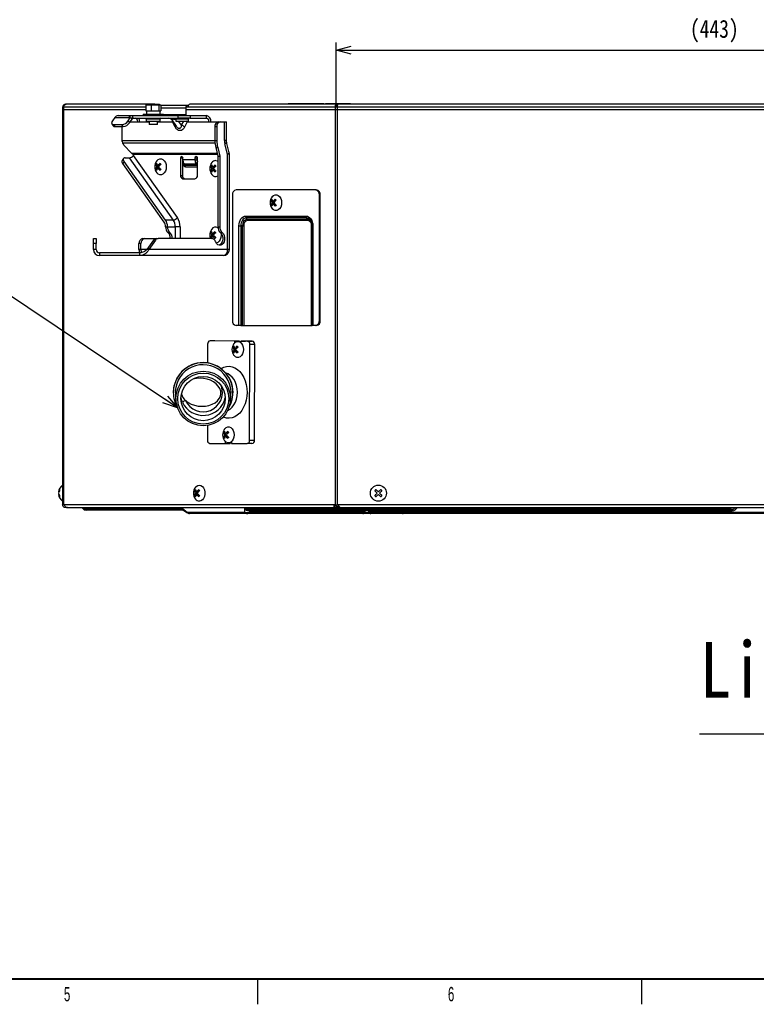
# Model space of a CAD drawing. Header units: millimetres. Extents: x 25 to 1935, y 715 to 2336.
# Tile 76 of 252: x 621 to 765, y 1510 to 1702. Entities that reach past the tile are written whole.
import ezdxf

# ---------------------------------------------------------------- set-up
doc = ezdxf.new("R2010")
doc.units = ezdxf.units.MM
doc.header["$LTSCALE"] = 2
doc.layers.get('0').update_dxf_attribs({"color": 2})
for name, color, linetype in [('DD0-1', 4, 'Continuous'), ('DD0-2', 4, 'Continuous'), ('尺寸线层', 4, 'Continuous'), ('标注层', 7, 'Continuous')]:
    doc.layers.add(name, color=color, linetype=linetype)
doc.layers.add('图框粗', color=7, linetype='Continuous', lineweight=40)
doc.layers.add('轮廓实线层', color=7, linetype='Continuous', lineweight=30)
doc.styles.add('FS2312', font='simsun.ttf', dxfattribs={"width": 0.8})
doc.styles.add('SLDTEXTSTYLE0', font='TXT', dxfattribs={"width": 0.6})
doc.dimstyles.get("Standard").update_dxf_attribs({"dimtxt": 3.5, "dimasz": 3, "dimexe": 1.5, "dimexo": 0.5, "dimgap": 1.5, "dimtad": 1, "dimdec": 1, "dimlfac": 5, "dimdsep": 46, "dimtxsty": 'FS2312', "dimblk1": 'OPEN', "dimblk2": 'OPEN', "dimsah": 1, "dimcen": 0, "dimclrd": 4, "dimclre": 4, "dimclrt": 4, "dimadec": 0, "dimazin": 0, "dimtfac": 1, "dimtdec": 1, "dimtmove": 1, "dimatfit": 3, "dimldrblk": 'OPEN', "dimfxl": 1, "dimtolj": 1, "dimtzin": 0, "dimarcsym": 1})
doc.dimstyles.new('副本 STANDARD', dxfattribs={"dimtxt": 3.5, "dimasz": 3, "dimexe": 1.5, "dimexo": 0.5, "dimgap": 1.5, "dimtad": 1, "dimdec": 1, "dimlfac": 3, "dimdsep": 46, "dimtxsty": 'FS2312', "dimblk1": 'OPEN', "dimblk2": 'OPEN', "dimsah": 1, "dimcen": 0, "dimclrd": 4, "dimclre": 4, "dimclrt": 4, "dimadec": 0, "dimazin": 0, "dimtfac": 1, "dimtdec": 1, "dimtmove": 1, "dimatfit": 3, "dimldrblk": 'OPEN', "dimfxl": 1, "dimtolj": 1, "dimtzin": 0, "dimarcsym": 1})

# ---------------------------------------------------------------- blocks, each defined once
blk = doc.blocks.new('_OPEN')
at = {"color": 0}
for p, q in [((0, 0), (-1, 0)), ((-0.966, 0.259), (0, 0)), ((0, 0), (-0.966, -0.259))]:
    blk.add_line(p, q, dxfattribs=at)
blk = doc.blocks.new('*D131')
at = {"color": 4, "lineweight": -2, "transparency": 16777216}
for p, q in [((682.64, 1685.5), (682.64, 1697.58)), ((830.36, 1685.28), (830.36, 1697.58)), ((685.64, 1696.08), (827.36, 1696.08))]:
    blk.add_line(p, q, dxfattribs=at)
at = {"layer": 'Defpoints', "color": 0, "transparency": 16777216}
for p in [(830.36, 1696.08), (682.64, 1685), (830.36, 1684.78)]:
    blk.add_point(p, dxfattribs=at)
at = {"color": 4, "lineweight": -2, "transparency": 16777216, "xscale": 3, "yscale": 3, "zscale": 3, "rotation": 180}
blk.add_blockref('_OPEN', (682.64, 1696.08), dxfattribs=at)
at = {"color": 4, "lineweight": -2, "transparency": 16777216, "xscale": 3, "yscale": 3, "zscale": 3}
blk.add_blockref('_OPEN', (830.36, 1696.08), dxfattribs=at)
at = {"color": 4, "transparency": 16777216, "insert": (756.5, 1699.8), "char_height": 3.5, "attachment_point": 5, "style": 'FS2312'}
blk.add_mtext('\\A1;(443)', dxfattribs=at)

msp = doc.modelspace()

# ---------------------------------------------------------------- linework, layer by layer
at = {"color": 2, "linetype": 'Continuous', "lineweight": 30}
for p, q in [((673.245, 1685.662), (673.245, 1685.528)), ((673.245, 1685.662), (673.911, 1685.662)), ((673.911, 1685.662), (673.911, 1685.528)), ((673.911, 1685.662), (674.245, 1685.662)), ((674.245, 1685.662), (678.578, 1685.662)), ((674.245, 1685.662), (674.245, 1685.528)), ((678.578, 1685.662), (678.911, 1685.662)), ((678.578, 1685.662), (678.578, 1685.528)), ((678.911, 1685.528), (678.911, 1685.662)), ((678.911, 1685.662), (680.245, 1685.662)), ((680.245, 1685.662), (680.245, 1685.528)), ((680.523, 1685.662), (680.523, 1685.528)), ((680.523, 1685.662), (680.621, 1685.662)), ((680.621, 1685.662), (684.863, 1685.662)), ((680.621, 1685.662), (680.621, 1685.528)), ((684.863, 1685.662), (685.432, 1685.662)), ((684.863, 1685.662), (684.863, 1685.528)), ((685.432, 1685.528), (685.432, 1685.662)), ((629.211, 1684.995), (629.211, 1607.328)), ((629.368, 1684.995), (629.211, 1684.995)), ((629.211, 1684.462), (629.211, 1607.328)), ((629.368, 1684.462), (629.211, 1684.462)), ((629.368, 1684.995), (629.368, 1607.328)), ((645.428, 1684.995), (629.368, 1684.995)), ((629.368, 1684.462), (629.368, 1607.328)), ((645.428, 1684.462), (629.368, 1684.462)), ((629.745, 1685.528), (629.745, 1685.499)), ((629.872, 1685.528), (629.745, 1685.528)), ((647.198, 1685.528), (629.872, 1685.528)), ((645.428, 1685.428), (645.428, 1684.262)), ((645.428, 1685.428), (646.517, 1685.428)), ((645.428, 1684.262), (645.972, 1684.262)), ((645.582, 1684.262), (645.582, 1683.595)), ((645.972, 1684.262), (646.517, 1684.262)), ((646.517, 1685.428), (646.517, 1684.262)), ((646.517, 1685.428), (648.004, 1685.428)), ((646.517, 1684.262), (647.26, 1684.262)), ((647.198, 1685.528), (647.629, 1685.528)), ((647.198, 1685.428), (647.198, 1685.528)), ((647.26, 1684.262), (648.004, 1684.262)), ((647.629, 1685.528), (648.143, 1685.528)), ((647.629, 1685.428), (647.629, 1685.528)), ((648.004, 1685.428), (648.004, 1684.262)), ((648.004, 1685.428), (648.402, 1685.428)), ((648.004, 1684.262), (648.203, 1684.262)), ((648.143, 1685.428), (648.143, 1685.528)), ((648.203, 1684.262), (648.402, 1684.262)), ((648.249, 1683.595), (648.249, 1684.262)), ((648.402, 1685.428), (648.402, 1684.262)), ((653.633, 1685.328), (648.402, 1685.328)), ((648.402, 1684.828), (653.279, 1684.828)), ((653.279, 1684.828), (653.279, 1683.495)), ((653.333, 1684.828), (653.279, 1684.828)), ((653.673, 1684.995), (653.333, 1684.995)), ((653.673, 1684.462), (653.333, 1684.462)), ((653.633, 1685.328), (653.704, 1685.328)), ((682.451, 1684.995), (653.673, 1684.995)), ((682.451, 1684.462), (653.673, 1684.462)), ((653.704, 1685.328), (653.752, 1685.328)), ((682.701, 1685.528), (654.034, 1685.528)), ((682.451, 1684.995), (682.451, 1607.328)), ((682.828, 1684.995), (682.451, 1684.995)), ((682.451, 1684.462), (682.451, 1607.328)), ((682.828, 1684.462), (682.451, 1684.462)), ((682.701, 1685.528), (682.701, 1685.328)), ((683.009, 1685.528), (682.701, 1685.528)), ((682.907, 1685.328), (682.701, 1685.328)), ((682.828, 1684.995), (682.828, 1607.328)), ((830.345, 1684.995), (682.828, 1684.995)), ((682.828, 1684.462), (682.828, 1607.328)), ((825.829, 1684.462), (682.828, 1684.462)), ((830.345, 1685.528), (683.009, 1685.528)), ((639.43, 1682.977), (638.934, 1682.277)), ((639.43, 1682.977), (642.34, 1682.977)), ((640.03, 1683.328), (642.184, 1683.328)), ((641.999, 1682.277), (642.365, 1682.795)), ((641.999, 1682.277), (642.265, 1681.899)), ((642.184, 1683.328), (642.184, 1682.995)), ((642.184, 1683.328), (642.475, 1683.328)), ((642.475, 1682.995), (642.184, 1682.995)), ((642.265, 1681.899), (642.761, 1682.6)), ((642.34, 1682.995), (642.34, 1682.795)), ((642.828, 1682.795), (642.34, 1682.795)), ((642.427, 1682.128), (643.865, 1682.128)), ((642.475, 1683.328), (642.828, 1683.328)), ((642.761, 1682.6), (642.622, 1682.795)), ((642.828, 1683.328), (642.828, 1682.795)), ((642.828, 1683.328), (651.785, 1683.328)), ((642.828, 1682.795), (651.785, 1682.795)), ((643.865, 1682.128), (646.082, 1682.128)), ((644.915, 1683.595), (644.915, 1683.328)), ((644.915, 1683.595), (648.915, 1683.595)), ((645.515, 1682.662), (645.515, 1682.262)), ((648.249, 1682.662), (645.515, 1682.662)), ((645.515, 1682.262), (648.249, 1682.262)), ((646.082, 1682.262), (646.082, 1681.595)), ((647.749, 1681.595), (647.749, 1682.262)), ((647.749, 1682.128), (650.693, 1682.128)), ((648.249, 1682.262), (648.249, 1682.662)), ((648.915, 1683.328), (648.915, 1683.595)), ((653.279, 1683.495), (648.915, 1683.495)), ((650.514, 1682.511), (651.404, 1681.253)), ((651.196, 1681.1), (650.693, 1682.128)), ((651.305, 1682.662), (651.305, 1682.262)), ((653.772, 1682.662), (651.305, 1682.662)), ((651.305, 1682.262), (653.772, 1682.262)), ((651.785, 1682.795), (651.785, 1683.328)), ((651.785, 1683.328), (654.142, 1683.328)), ((654.142, 1682.795), (651.785, 1682.795)), ((652.458, 1681.43), (651.869, 1682.262)), ((652.458, 1681.43), (652.865, 1682.262)), ((653.536, 1682.128), (653.033, 1681.1)), ((653.279, 1683.495), (653.333, 1683.495)), ((653.536, 1682.128), (657.771, 1682.128)), ((653.772, 1682.262), (653.772, 1682.662)), ((654.142, 1683.328), (654.142, 1682.795)), ((654.142, 1683.328), (657.3, 1683.328)), ((654.142, 1682.795), (657.3, 1682.795)), ((657.3, 1682.795), (657.3, 1683.328)), ((657.771, 1682.128), (659.657, 1682.128)), ((659.657, 1682.128), (660.034, 1682.128)), ((660.034, 1682.128), (660.836, 1682.128)), ((660.836, 1678.444), (660.836, 1682.128)), ((660.836, 1682.128), (661.187, 1682.128)), ((661.187, 1678.444), (661.187, 1682.128)), ((638.825, 1681.699), (639.092, 1681.322)), ((639.142, 1681.569), (640.791, 1681.569)), ((639.142, 1681.569), (639.408, 1681.192)), ((639.408, 1681.192), (641.058, 1681.192)), ((641.058, 1681.192), (640.791, 1681.569)), ((640.801, 1681.192), (640.801, 1678.444)), ((647.131, 1681.595), (646.082, 1681.595)), ((647.749, 1681.595), (647.131, 1681.595)), ((659.327, 1681.128), (658.95, 1681.128)), ((658.95, 1681.128), (658.95, 1678.444)), ((659.327, 1681.128), (659.327, 1678.444)), ((640.801, 1678.444), (658.95, 1678.444)), ((640.809, 1678.276), (640.87, 1678.04)), ((640.87, 1678.04), (658.964, 1678.04)), ((658.95, 1678.444), (659.327, 1678.444)), ((661.187, 1678.444), (660.836, 1678.444)), ((661.74, 1676.081), (661.227, 1678.11)), ((641.176, 1677.569), (642.671, 1676.011)), ((642.671, 1676.011), (659.389, 1676.011)), ((659.115, 1677.099), (659.492, 1677.099)), ((659.115, 1677.099), (659.539, 1675.418)), ((659.492, 1677.099), (659.916, 1675.418)), ((661.425, 1675.787), (660.912, 1677.816)), ((641.101, 1674.95), (640.834, 1674.573)), ((641.21, 1674.373), (640.944, 1673.996)), ((649.3, 1662.932), (641.21, 1674.373)), ((641.418, 1675.08), (642.219, 1675.08)), ((642.219, 1675.08), (650.809, 1662.932)), ((642.857, 1675.787), (643.024, 1675.552)), ((642.857, 1675.787), (659.446, 1675.787)), ((651.613, 1663.404), (643.024, 1675.552)), ((652.232, 1674.995), (652.232, 1671.662)), ((652.61, 1674.995), (652.232, 1674.995)), ((652.61, 1674.995), (652.61, 1671.662)), ((652.704, 1674.692), (652.704, 1674.995)), ((655.061, 1674.692), (652.704, 1674.692)), ((652.727, 1674.411), (652.727, 1673.995)), ((655.061, 1674.995), (655.061, 1674.692)), ((655.438, 1674.995), (655.061, 1674.995)), ((655.061, 1674.692), (655.438, 1674.692)), ((655.309, 1673.844), (655.532, 1674.159)), ((655.438, 1674.995), (655.438, 1674.692)), ((655.532, 1671.662), (655.532, 1674.995)), ((659.539, 1675.418), (659.916, 1675.418)), ((659.539, 1675.418), (659.539, 1661.638)), ((659.916, 1675.418), (659.916, 1661.638)), ((661.425, 1657.195), (661.425, 1675.787)), ((661.776, 1675.787), (661.425, 1675.787)), ((661.776, 1657.195), (661.776, 1675.787)), ((649.034, 1662.555), (640.944, 1673.996)), ((647.397, 1673.8), (647.608, 1673.8)), ((647.397, 1672.857), (647.608, 1672.857)), ((647.598, 1673.328), (647.931, 1673.328)), ((647.628, 1673.829), (647.608, 1673.8)), ((647.608, 1673.8), (647.717, 1673.646)), ((647.717, 1673.011), (647.608, 1672.857)), ((647.608, 1672.857), (647.628, 1672.828)), ((647.764, 1673.564), (648.108, 1673.564)), ((647.764, 1673.093), (648.108, 1673.093)), ((647.774, 1673.564), (647.936, 1673.335)), ((647.936, 1673.322), (647.774, 1673.093)), ((648.333, 1673.883), (648.108, 1673.564)), ((648.108, 1673.093), (648.333, 1672.774)), ((652.862, 1673.995), (652.727, 1673.995)), ((655.309, 1673.844), (652.952, 1673.844)), ((652.952, 1673.844), (653.141, 1673.577)), ((655.498, 1673.577), (653.141, 1673.577)), ((653.199, 1673.328), (655.32, 1673.328)), ((655.498, 1673.577), (655.309, 1673.844)), ((655.498, 1673.577), (655.532, 1673.626)), ((658.155, 1673.466), (658.365, 1673.466)), ((658.155, 1672.524), (658.365, 1672.524)), ((658.356, 1672.995), (658.689, 1672.995)), ((658.386, 1673.496), (658.365, 1673.466)), ((658.365, 1673.466), (658.474, 1673.312)), ((658.474, 1672.678), (658.365, 1672.524)), ((658.365, 1672.524), (658.386, 1672.495)), ((658.522, 1673.231), (658.865, 1673.231)), ((658.522, 1672.759), (658.865, 1672.759)), ((658.532, 1673.231), (658.694, 1673.002)), ((658.694, 1672.989), (658.532, 1672.759)), ((659.091, 1673.549), (658.865, 1673.231)), ((658.865, 1672.759), (659.091, 1672.441)), ((652.232, 1671.662), (652.61, 1671.662)), ((652.704, 1670.995), (655.061, 1670.995)), ((678.643, 1668.828), (663.086, 1668.828)), ((678.643, 1668.828), (678.808, 1668.828)), ((662.379, 1667.828), (662.379, 1643.328)), ((669.918, 1666.8), (670.129, 1666.8)), ((670.129, 1666.8), (670.15, 1666.829)), ((670.238, 1666.646), (670.129, 1666.8)), ((670.286, 1666.564), (670.629, 1666.564)), ((670.458, 1666.335), (670.296, 1666.564)), ((670.629, 1666.564), (670.854, 1666.883)), ((679.35, 1643.328), (679.35, 1667.828)), ((679.515, 1667.828), (679.35, 1667.828)), ((679.515, 1643.328), (679.515, 1667.828)), ((669.918, 1665.857), (670.129, 1665.857)), ((670.119, 1666.328), (670.452, 1666.328)), ((670.129, 1665.857), (670.238, 1666.011)), ((670.15, 1665.828), (670.129, 1665.857)), ((670.286, 1666.093), (670.629, 1666.093)), ((670.296, 1666.093), (670.458, 1666.322)), ((670.854, 1665.774), (670.629, 1666.093)), ((650.809, 1662.932), (649.3, 1662.932)), ((664.972, 1663.702), (676.757, 1663.702)), ((676.861, 1663.349), (665.076, 1663.349)), ((665.257, 1663.093), (665.076, 1663.349)), ((665.257, 1663.093), (677.042, 1663.093)), ((677.111, 1662.857), (665.326, 1662.857)), ((677.042, 1663.093), (676.861, 1663.349)), ((649.31, 1661.612), (649.31, 1661.638)), ((649.31, 1661.638), (649.687, 1661.638)), ((649.687, 1661.638), (649.687, 1661.612)), ((649.687, 1661.612), (651.195, 1661.612)), ((652.138, 1661.612), (651.195, 1661.612)), ((651.195, 1661.612), (651.195, 1659.328)), ((652.138, 1661.612), (652.138, 1659.328)), ((659.539, 1661.638), (659.916, 1661.638)), ((663.647, 1642.328), (663.647, 1661.828)), ((663.647, 1661.828), (664.001, 1661.828)), ((664.363, 1661.828), (664.001, 1661.828)), ((664.001, 1661.828), (664.001, 1642.328)), ((664.363, 1661.828), (664.598, 1661.828)), ((664.363, 1642.328), (664.363, 1661.828)), ((664.598, 1661.828), (664.598, 1642.328)), ((677.936, 1661.828), (677.838, 1661.828)), ((677.838, 1642.328), (677.838, 1661.828)), ((677.936, 1642.328), (677.936, 1661.828)), ((678.082, 1661.828), (677.936, 1661.828)), ((678.082, 1661.828), (678.082, 1642.328)), ((635.212, 1659.328), (635.745, 1659.328)), ((635.212, 1658.328), (635.212, 1659.328)), ((635.745, 1659.328), (635.745, 1658.328)), ((644.831, 1659.328), (645.208, 1659.328)), ((645.208, 1659.328), (647.463, 1659.328)), ((646.963, 1659.036), (645.662, 1657.195)), ((647.34, 1659.036), (646.039, 1657.195)), ((647.34, 1659.036), (646.963, 1659.036)), ((647.463, 1659.328), (647.84, 1659.328)), ((658.283, 1659.328), (647.84, 1659.328)), ((650.158, 1660.483), (649.781, 1660.483)), ((658.121, 1660.466), (658.332, 1660.466)), ((658.121, 1659.524), (658.332, 1659.524)), ((658.322, 1659.995), (658.656, 1659.995)), ((658.353, 1660.496), (658.332, 1660.466)), ((658.332, 1660.466), (658.441, 1660.312)), ((658.441, 1659.678), (658.332, 1659.524)), ((658.332, 1659.524), (658.353, 1659.495)), ((658.489, 1660.231), (658.832, 1660.231)), ((658.489, 1659.759), (658.832, 1659.759)), ((658.499, 1660.231), (658.661, 1660.002)), ((658.661, 1659.989), (658.499, 1659.759)), ((659.057, 1660.549), (658.832, 1660.231)), ((658.832, 1659.759), (659.057, 1659.441)), ((660.388, 1660.483), (660.011, 1660.483)), ((660.147, 1660.347), (660.176, 1659.995)), ((635.212, 1657.195), (635.212, 1658.328)), ((635.745, 1658.328), (635.212, 1658.328)), ((635.745, 1657.195), (635.212, 1657.195)), ((635.745, 1657.195), (635.745, 1658.328)), ((644.501, 1658.328), (644.124, 1658.328)), ((644.124, 1657.195), (644.124, 1658.328)), ((644.501, 1657.195), (644.124, 1657.195)), ((644.501, 1657.195), (644.501, 1658.328)), ((645.662, 1657.195), (644.501, 1657.195)), ((646.039, 1657.195), (645.662, 1657.195)), ((661.425, 1657.195), (646.039, 1657.195)), ((661.776, 1657.195), (661.425, 1657.195)), ((644.243, 1656.528), (636.412, 1656.528)), ((636.412, 1656.528), (636.412, 1655.995)), ((644.243, 1655.995), (636.412, 1655.995)), ((644.243, 1656.528), (644.243, 1655.995)), ((660.576, 1655.995), (644.243, 1655.995)), ((679.35, 1643.328), (679.515, 1643.328)), ((663.647, 1642.328), (663.086, 1642.328)), ((664.001, 1642.328), (663.647, 1642.328)), ((664.001, 1642.328), (664.124, 1642.328)), ((664.124, 1642.328), (677.936, 1642.328)), ((678.082, 1642.328), (677.936, 1642.328)), ((678.643, 1642.328), (678.082, 1642.328)), ((678.808, 1642.328), (678.643, 1642.328)), ((657.532, 1638.687), (657.52, 1635.034)), ((662.837, 1639.321), (658.005, 1639.351)), ((658.948, 1639.351), (658.005, 1639.351)), ((663.78, 1639.321), (658.948, 1639.351)), ((662.475, 1638.122), (662.685, 1638.122)), ((662.676, 1637.651), (663.009, 1637.651)), ((662.685, 1638.122), (662.706, 1638.151)), ((662.795, 1637.968), (662.685, 1638.122)), ((662.836, 1638.981), (662.837, 1639.321)), ((663.78, 1639.321), (662.837, 1639.321)), ((662.842, 1637.886), (663.185, 1637.886)), ((663.014, 1637.657), (662.852, 1637.886)), ((662.852, 1637.415), (663.014, 1637.644)), ((663.185, 1637.886), (663.411, 1638.205)), ((663.78, 1639.321), (663.779, 1639.133)), ((664.016, 1639.314), (664.015, 1638.974)), ((665.312, 1639.305), (664.016, 1639.314)), ((664.016, 1639.314), (664.958, 1639.314)), ((666.255, 1639.305), (664.958, 1639.314)), ((665.312, 1639.305), (666.255, 1639.305)), ((665.723, 1619.969), (665.781, 1638.636)), ((666.724, 1638.636), (665.781, 1638.636)), ((666.666, 1619.969), (666.724, 1638.636)), ((662.475, 1637.179), (662.685, 1637.179)), ((662.685, 1637.179), (662.795, 1637.333)), ((662.706, 1637.15), (662.685, 1637.179)), ((662.842, 1637.415), (663.185, 1637.415)), ((663.411, 1637.096), (663.185, 1637.415)), ((650.821, 1629.307), (650.821, 1629.277)), ((651.229, 1628.737), (651.339, 1627.608)), ((661.959, 1627.575), (662.075, 1628.704)), ((662.487, 1629.241), (662.487, 1629.271)), ((657.483, 1622.87), (657.474, 1620.021)), ((660.655, 1621.466), (660.866, 1621.466)), ((660.655, 1620.524), (660.866, 1620.524)), ((660.856, 1620.995), (661.189, 1620.995)), ((660.866, 1621.466), (660.886, 1621.496)), ((660.975, 1621.312), (660.866, 1621.466)), ((660.866, 1620.524), (660.975, 1620.678)), ((660.886, 1620.495), (660.866, 1620.524)), ((661.023, 1621.231), (661.366, 1621.231)), ((661.023, 1620.759), (661.366, 1620.759)), ((661.195, 1621.002), (661.033, 1621.231)), ((661.033, 1620.759), (661.195, 1620.989)), ((661.366, 1621.231), (661.591, 1621.549)), ((661.591, 1620.441), (661.366, 1620.759)), ((657.943, 1619.351), (661.007, 1619.332)), ((661.007, 1619.332), (661.008, 1619.672)), ((661.007, 1619.332), (661.95, 1619.332)), ((661.95, 1619.508), (661.95, 1619.332)), ((662.187, 1619.665), (662.186, 1619.325)), ((662.186, 1619.325), (665.25, 1619.306)), ((666.193, 1619.306), (665.25, 1619.306)), ((665.723, 1619.969), (666.666, 1619.969)), ((628.393, 1609.864), (628.453, 1609.864)), ((628.393, 1609.393), (628.453, 1609.393)), ((654.963, 1610.1), (655.174, 1610.1)), ((654.963, 1609.157), (655.174, 1609.157)), ((655.164, 1609.628), (655.497, 1609.628)), ((655.174, 1610.1), (655.194, 1610.129)), ((655.283, 1609.946), (655.174, 1610.1)), ((655.174, 1609.157), (655.283, 1609.311)), ((655.194, 1609.128), (655.174, 1609.157)), ((655.331, 1609.864), (655.674, 1609.864)), ((655.331, 1609.393), (655.674, 1609.393)), ((655.502, 1609.635), (655.34, 1609.864)), ((655.34, 1609.393), (655.502, 1609.622)), ((655.674, 1609.864), (655.899, 1610.183)), ((655.899, 1609.074), (655.674, 1609.393)), ((629.211, 1607.328), (629.368, 1607.328)), ((629.537, 1607.328), (629.368, 1607.328)), ((682.282, 1607.328), (629.537, 1607.328)), ((629.745, 1606.795), (629.745, 1606.995)), ((629.745, 1606.795), (629.745, 1606.995)), ((630.176, 1606.795), (629.745, 1606.795)), ((630.176, 1606.795), (682.397, 1606.795)), ((633.138, 1606.602), (632.945, 1606.795)), ((633.138, 1606.795), (633.331, 1606.602)), ((682.451, 1607.328), (682.282, 1607.328)), ((682.397, 1606.795), (682.397, 1606.995)), ((682.397, 1606.795), (682.397, 1606.995)), ((682.984, 1606.795), (682.397, 1606.795)), ((682.451, 1607.328), (682.828, 1607.328)), ((682.96, 1606.995), (682.573, 1606.995)), ((683.067, 1607.328), (682.828, 1607.328)), ((682.96, 1606.995), (683.29, 1606.995)), ((682.984, 1606.795), (682.984, 1606.995)), ((683.428, 1606.8), (682.984, 1606.8)), ((826.14, 1607.328), (683.067, 1607.328)), ((683.439, 1606.795), (829.108, 1606.795)), ((684.06, 1606.602), (683.98, 1606.795)), ((684.447, 1606.795), (684.527, 1606.602)), ((759.691, 1606.602), (759.885, 1606.795)), ((760.545, 1606.795), (760.351, 1606.602)), ((761.016, 1606.795), (760.823, 1606.602)), ((633.331, 1606.602), (652.605, 1606.602)), ((652.658, 1606.328), (633.798, 1606.328)), ((652.605, 1606.602), (653.548, 1605.935)), ((652.871, 1606.261), (653.476, 1605.833)), ((653.548, 1605.935), (664.786, 1605.935)), ((665.253, 1605.662), (654.015, 1605.662)), ((664.786, 1606.602), (684.06, 1606.602)), ((664.786, 1605.935), (664.786, 1606.602)), ((687.835, 1605.662), (665.253, 1605.662)), ((684.527, 1606.328), (665.667, 1606.328)), ((665.72, 1606.133), (665.72, 1605.935)), ((688.301, 1606.133), (665.72, 1606.133)), ((665.72, 1605.935), (688.301, 1605.935)), ((684.527, 1606.602), (759.691, 1606.602)), ((684.527, 1606.602), (684.527, 1606.328)), ((759.691, 1606.328), (684.527, 1606.328)), ((689.435, 1605.662), (687.835, 1605.662)), ((688.301, 1605.935), (688.301, 1606.133)), ((695.137, 1606.133), (688.968, 1606.133)), ((688.968, 1606.133), (688.968, 1605.935)), ((688.968, 1605.935), (695.277, 1605.935)), ((695.743, 1605.662), (689.435, 1605.662)), ((721.067, 1606.133), (695.137, 1606.133)), ((695.277, 1605.935), (695.137, 1606.133)), ((695.277, 1605.935), (721.067, 1605.935)), ((721.067, 1605.662), (695.743, 1605.662)), ((721.067, 1606.328), (721.067, 1606.133)), ((721.067, 1605.935), (721.067, 1606.133)), ((759.691, 1606.133), (721.067, 1606.133)), ((721.067, 1605.935), (844.079, 1605.935)), ((721.067, 1605.662), (721.067, 1605.935)), ((843.975, 1605.662), (721.067, 1605.662)), ((759.691, 1606.602), (759.691, 1606.328)), ((759.691, 1606.328), (759.691, 1606.133))]:
    msp.add_line(p, q, dxfattribs=at)
at = {"color": 2, "linetype": 'Continuous', "lineweight": 30, "flags": 128}
for points in [[(638.934, 1682.277), (638.85, 1682.139), (638.797, 1682.006), (638.776, 1681.884), (638.788, 1681.777), (638.833, 1681.689), (638.909, 1681.623), (639.013, 1681.583), (639.142, 1681.569)], [(650.693, 1682.128), (650.684, 1682.258), (650.682, 1682.274)], [(650.693, 1682.128), (650.74, 1682.178), (650.745, 1682.184)], [(653.526, 1682.262), (653.527, 1682.258), (653.536, 1682.128)], [(661.228, 1678.108), (661.229, 1678.101), (661.213, 1678.04), (661.154, 1677.97), (661.052, 1677.895), (660.912, 1677.816)], [(661.74, 1676.081), (661.741, 1676.073), (661.726, 1676.011), (661.666, 1675.942), (661.564, 1675.866), (661.425, 1675.787)], [(641.418, 1675.08), (641.289, 1675.067), (641.185, 1675.026), (641.109, 1674.961), (641.064, 1674.873), (641.052, 1674.766), (641.073, 1674.644), (641.126, 1674.511), (641.21, 1674.373)], [(647.597, 1674.486), (647.618, 1674.512), (647.883, 1674.753), (648.186, 1674.879), (648.501, 1674.879), (648.803, 1674.753), (649.069, 1674.512), (649.275, 1674.175), (649.406, 1673.77), (649.451, 1673.328)], [(659.101, 1674.562), (659.413, 1674.498), (659.539, 1674.434)], [(649.451, 1673.328), (649.406, 1672.887), (649.275, 1672.481), (649.069, 1672.144), (648.803, 1671.903), (648.501, 1671.778), (648.186, 1671.778), (647.883, 1671.903), (647.618, 1672.144), (647.597, 1672.171)], [(655.498, 1673.577), (655.522, 1673.54), (655.532, 1673.523)], [(670.118, 1667.486), (670.139, 1667.512), (670.404, 1667.753), (670.707, 1667.879), (671.022, 1667.879), (671.325, 1667.753), (671.59, 1667.512), (671.797, 1667.175), (671.928, 1666.77), (671.972, 1666.328)], [(671.972, 1666.328), (671.928, 1665.887), (671.797, 1665.481), (671.59, 1665.144), (671.325, 1664.903), (671.022, 1664.778), (670.707, 1664.778), (670.404, 1664.903), (670.139, 1665.144), (670.118, 1665.171)], [(663.647, 1661.828), (663.673, 1662.194), (663.748, 1662.545), (663.87, 1662.869), (664.035, 1663.153), (664.236, 1663.386), (664.465, 1663.56), (664.714, 1663.666), (664.972, 1663.702)], [(665.076, 1663.349), (664.866, 1663.319), (664.664, 1663.233), (664.478, 1663.092), (664.316, 1662.903), (664.182, 1662.673), (664.083, 1662.41), (664.021, 1662.125), (664.001, 1661.828)], [(676.757, 1663.702), (677.016, 1663.666), (677.264, 1663.56), (677.493, 1663.386), (677.694, 1663.153), (677.859, 1662.869), (677.981, 1662.545), (678.057, 1662.194), (678.082, 1661.828)], [(677.873, 1662.293), (677.919, 1662.075), (677.936, 1661.828)], [(677.936, 1661.828), (677.915, 1662.125), (677.889, 1662.27)], [(660.388, 1660.483), (660.611, 1660.229), (660.771, 1659.892), (660.851, 1659.502), (660.845, 1659.097), (660.753, 1658.713), (660.583, 1658.386), (660.352, 1658.146), (660.08, 1658.015), (659.793, 1658.006), (659.518, 1658.12), (659.279, 1658.345), (659.1, 1658.662)], [(660.176, 1659.995), (660.131, 1659.554), (660, 1659.148), (659.793, 1658.811), (659.528, 1658.57), (659.225, 1658.444), (659.212, 1658.442)], [(660.011, 1660.483), (660.234, 1660.229), (660.394, 1659.892), (660.474, 1659.502), (660.468, 1659.097), (660.375, 1658.713), (660.206, 1658.386), (659.974, 1658.146), (659.728, 1658.022)], [(662.674, 1638.808), (662.696, 1638.835), (662.961, 1639.076), (663.264, 1639.201), (663.579, 1639.201), (663.881, 1639.076), (664.147, 1638.835), (664.353, 1638.498), (664.484, 1638.092), (664.529, 1637.651)], [(664.529, 1637.651), (664.484, 1637.209), (664.353, 1636.804), (664.147, 1636.467), (663.881, 1636.225), (663.579, 1636.1), (663.264, 1636.1), (662.961, 1636.225), (662.696, 1636.467), (662.674, 1636.493)], [(660.134, 1633.952), (660.172, 1633.976), (660.69, 1634.236), (661.231, 1634.381), (661.781, 1634.407), (662.327, 1634.314), (662.857, 1634.105), (663.359, 1633.783), (663.819, 1633.357), (664.228, 1632.837), (664.577, 1632.235), (664.856, 1631.564), (665.059, 1630.841), (665.182, 1630.082), (665.222, 1629.306)], [(663.336, 1629.312), (663.296, 1629.982), (663.171, 1630.631), (662.967, 1631.237), (662.689, 1631.783), (662.347, 1632.25), (661.951, 1632.623), (661.515, 1632.89), (661.119, 1633.028)], [(665.222, 1629.306), (665.177, 1628.53), (665.05, 1627.773), (664.842, 1627.053), (664.558, 1626.386), (664.206, 1625.787), (663.794, 1625.272), (663.331, 1624.852), (662.828, 1624.537), (662.296, 1624.334), (661.749, 1624.248), (661.2, 1624.281), (660.66, 1624.433), (660.542, 1624.482)], [(661.414, 1625.723), (661.493, 1625.757), (661.931, 1626.018), (662.329, 1626.386), (662.674, 1626.849), (662.955, 1627.391), (663.163, 1627.995), (663.292, 1628.642), (663.336, 1629.312)], [(660.855, 1622.152), (660.876, 1622.179), (661.141, 1622.42), (661.444, 1622.546), (661.759, 1622.546), (662.062, 1622.42), (662.327, 1622.179), (662.533, 1621.842), (662.664, 1621.436), (662.709, 1620.995), (662.664, 1620.554), (662.533, 1620.148), (662.327, 1619.811), (662.062, 1619.57), (661.759, 1619.444), (661.444, 1619.444), (661.141, 1619.57), (660.876, 1619.811), (660.855, 1619.838)], [(655.163, 1610.786), (655.31, 1610.946), (655.597, 1611.132), (655.909, 1611.195), (656.221, 1611.132), (656.508, 1610.946), (656.747, 1610.654), (656.917, 1610.279), (657.006, 1609.851), (657.006, 1609.405), (656.917, 1608.978), (656.747, 1608.602), (656.508, 1608.31), (656.221, 1608.125), (655.909, 1608.062), (655.909, 1608.062)], [(690.407, 1610.336), (690.377, 1610.306), (690.348, 1610.277), (690.318, 1610.247), (690.289, 1610.218), (690.259, 1610.188), (690.23, 1610.159), (690.2, 1610.129), (690.171, 1610.1)], [(690.171, 1610.1), (690.227, 1610.044), (690.284, 1609.987), (690.342, 1609.929), (690.401, 1609.87), (690.46, 1609.811), (690.52, 1609.75), (690.581, 1609.69), (690.642, 1609.628)], [(690.642, 1609.628), (690.581, 1609.567), (690.52, 1609.506), (690.46, 1609.446), (690.401, 1609.387), (690.342, 1609.328), (690.284, 1609.27), (690.227, 1609.213), (690.171, 1609.157)], [(690.171, 1609.157), (690.2, 1609.128), (690.23, 1609.098), (690.259, 1609.069), (690.289, 1609.039), (690.318, 1609.01), (690.348, 1608.98), (690.377, 1608.951), (690.407, 1608.921)], [(690.878, 1609.864), (690.817, 1609.925), (690.756, 1609.986), (690.696, 1610.046), (690.636, 1610.106), (690.577, 1610.165), (690.519, 1610.223), (690.462, 1610.28), (690.407, 1610.336)], [(690.407, 1608.921), (690.462, 1608.977), (690.519, 1609.034), (690.577, 1609.092), (690.636, 1609.151), (690.696, 1609.21), (690.756, 1609.271), (690.817, 1609.332), (690.878, 1609.393)], [(691.349, 1610.336), (691.294, 1610.28), (691.237, 1610.223), (691.179, 1610.165), (691.12, 1610.106), (691.06, 1610.046), (691, 1609.986), (690.939, 1609.925), (690.878, 1609.864)], [(690.878, 1609.393), (690.939, 1609.332), (691, 1609.271), (691.06, 1609.21), (691.12, 1609.151), (691.179, 1609.092), (691.237, 1609.034), (691.294, 1608.977), (691.349, 1608.921)], [(691.114, 1609.628), (691.175, 1609.69), (691.236, 1609.75), (691.296, 1609.811), (691.356, 1609.87), (691.414, 1609.929), (691.472, 1609.987), (691.529, 1610.044), (691.585, 1610.1)], [(691.585, 1609.157), (691.529, 1609.213), (691.472, 1609.27), (691.414, 1609.328), (691.356, 1609.387), (691.296, 1609.446), (691.236, 1609.506), (691.175, 1609.567), (691.114, 1609.628)], [(691.585, 1610.1), (691.556, 1610.129), (691.526, 1610.159), (691.497, 1610.188), (691.467, 1610.218), (691.438, 1610.247), (691.408, 1610.277), (691.379, 1610.306), (691.349, 1610.336)], [(691.349, 1608.921), (691.379, 1608.951), (691.408, 1608.98), (691.438, 1609.01), (691.467, 1609.039), (691.497, 1609.069), (691.526, 1609.098), (691.556, 1609.128), (691.585, 1609.157)], [(653.548, 1605.935), (653.517, 1605.891), (653.494, 1605.859), (653.48, 1605.84), (653.476, 1605.833)]]:
    msp.add_lwpolyline(points, dxfattribs=at)
at = {"color": 2, "linetype": 'Continuous', "lineweight": 30}
for centre, radius in [((656.666, 1628.117), 5.321), ((656.664, 1628.091), 4.986), ((656.638, 1628.091), 4.321), ((690.878, 1609.628), 1.567)]:
    msp.add_circle(centre, radius, dxfattribs=at)
for centre, radius, start, end in [((653.721, 1684.891), 0.446, 101.42218, 188.04919), ((640.066, 1682.578), 0.751, 92.79858, 147.92405), ((640.617, 1683.25), 1.69, 275.9101, 324.81223), ((640.884, 1682.873), 1.69, 275.91025, 324.81214), ((643.114, 1682.378), 0.417, 92.79718, 147.92527), ((643.276, 1682.212), 0.595, 351.95136, 78.57869), ((642.669, 1682.14), 1.573, 359.58931, 24.62242), ((645.382, 1682.662), 0.133, 0, 90), ((648.382, 1682.662), 0.133, 90, 180), ((649.968, 1682.128), 0.667, 35.05955, 90.00081), ((651.172, 1682.662), 0.133, 0, 90), ((653.132, 1683.474), 0.149, 281.41881, 8.053), ((652.713, 1681.272), 1.188, 46.14068, 56.44005), ((653.905, 1682.662), 0.133, 90, 180), ((657.088, 1682.278), 1.071, 351.94999, 78.57837), ((657.182, 1682.212), 0.595, 351.95039, 78.57853), ((659.834, 1681.253), 0.893, 101.42228, 188.04958), ((660.211, 1681.253), 0.893, 101.42246, 188.04864), ((639.368, 1681.546), 0.356, 218.98234, 276.43225), ((650.978, 1681.384), 0.358, 307.48725, 354.54905), ((652.02, 1679.999), 1.497, 47.38825, 72.9808), ((642.491, 1678.444), 1.69, 179.99652, 185.69972), ((664.46, 1678.436), 5.51, 179.91785, 194.04768), ((664.839, 1678.436), 5.512, 179.91988, 194.04565), ((663.408, 1678.44), 2.572, 179.92008, 194.04622), ((660.576, 1675.787), 1.2, 0, 14.17303), ((641.305, 1674.363), 0.515, 155.97391, 225.48223), ((642.103, 1676.201), 1.127, 275.91006, 324.81191), ((649.09, 1673.328), 1.889, 142.22689, 180), ((649.272, 1672.651), 2.199, 140.97278, 148.49899), ((649.041, 1674.387), 1.518, 193.37634, 212.8085), ((650.314, 1671.511), 3.273, 129.5415, 141.15943), ((650.105, 1675.184), 2.199, 211.50026, 219.02798), ((652.527, 1675.037), 0.298, 101.42289, 188.04973), ((652.409, 1675.037), 0.298, 351.95204, 78.57761), ((653.035, 1675), 0.425, 152.76139, 180.71474), ((654.188, 1674.666), 1.485, 178.99955, 213.64958), ((655.355, 1675.037), 0.298, 101.42468, 188.04567), ((656.545, 1674.666), 1.485, 179.00088, 213.64948), ((655.238, 1675.037), 0.298, 351.95204, 78.57761), ((655.863, 1675), 0.425, 152.76139, 180.71474), ((656.301, 1674.685), 0.863, 179.49639, 207.03017), ((659.848, 1672.995), 1.889, 142.22689, 180), ((659.149, 1673.588), 0.975, 92.84144, 144.62577), ((649.09, 1673.328), 1.889, 180, 217.77311), ((648.874, 1674.151), 1.519, 193.37764, 212.80516), ((648.874, 1672.506), 1.519, 147.19465, 166.62299), ((649.272, 1674.006), 2.2, 211.50195, 219.02628), ((649.041, 1672.27), 1.518, 147.1916, 166.624), ((650.314, 1675.146), 3.274, 218.84063, 230.45783), ((650.481, 1671.275), 3.273, 129.5415, 141.15943), ((650.481, 1675.382), 3.274, 218.84104, 230.45742), ((650.104, 1671.473), 2.198, 140.97094, 148.50082), ((653.317, 1673.912), 0.595, 171.95136, 258.57869), ((653.456, 1673.909), 0.592, 172.99988, 258.68231), ((652.53, 1673.156), 0.742, 14.46883, 34.60038), ((655.314, 1673.698), 0.37, 270.9589, 306.20295), ((659.848, 1672.995), 1.889, 180, 217.77311), ((660.029, 1672.318), 2.199, 140.97202, 148.49974), ((659.632, 1673.818), 1.518, 193.37634, 212.8085), ((659.632, 1672.172), 1.518, 147.1915, 166.62366), ((660.03, 1673.673), 2.199, 211.50006, 219.02704), ((659.799, 1674.054), 1.519, 193.37811, 212.80673), ((659.799, 1671.937), 1.518, 147.19308, 166.62252), ((661.072, 1671.178), 3.273, 129.5415, 141.15943), ((661.072, 1674.813), 3.274, 218.84104, 230.45742), ((661.239, 1670.942), 3.273, 129.5415, 141.15943), ((661.239, 1675.048), 3.273, 218.84057, 230.4585), ((660.863, 1674.851), 2.199, 211.50101, 219.02722), ((660.863, 1671.139), 2.199, 140.97296, 148.49994), ((652.822, 1671.578), 0.595, 171.94934, 258.57959), ((653.199, 1671.578), 0.595, 171.95039, 258.57853), ((654.943, 1671.578), 0.595, 281.42131, 8.04864), ((659.098, 1672.332), 0.892, 213.59963, 299.65216), ((663.263, 1667.953), 0.893, 101.42215, 188.04895), ((678.466, 1667.953), 0.893, 351.94999, 78.5789), ((678.631, 1667.953), 0.893, 351.95105, 78.57785), ((671.611, 1666.328), 1.889, 142.22689, 180), ((671.793, 1665.651), 2.198, 140.96953, 148.49901), ((671.395, 1667.151), 1.518, 193.37607, 212.80877), ((671.562, 1667.387), 1.518, 193.37578, 212.80702), ((672.835, 1664.511), 3.273, 129.5415, 141.15943), ((673.003, 1664.275), 3.274, 129.54225, 141.15747), ((672.625, 1668.184), 2.198, 211.50023, 219.03123), ((671.611, 1666.328), 1.889, 180, 217.77311), ((671.395, 1665.506), 1.518, 147.1916, 166.624), ((671.793, 1667.006), 2.198, 211.50099, 219.03047), ((671.562, 1665.27), 1.518, 147.19298, 166.62422), ((672.835, 1668.146), 3.273, 218.84057, 230.4585), ((673.003, 1668.382), 3.274, 218.84203, 230.45765), ((672.625, 1664.473), 2.198, 140.96877, 148.49977), ((647.667, 1661.644), 1.642, 359.78276, 33.7016), ((647.385, 1661.656), 2.302, 359.55803, 33.68768), ((650.693, 1664.053), 1.127, 275.91031, 324.81219), ((648.886, 1661.653), 2.309, 358.99928, 33.65118), ((649.005, 1661.667), 3.134, 358.99951, 33.65034), ((665.48, 1661.986), 1.129, 101.42175, 188.04972), ((665.507, 1661.957), 0.918, 101.42188, 188.04926), ((665.59, 1663.691), 0.618, 178.99682, 213.6533), ((664.913, 1662.864), 0.412, 358.99417, 33.6536), ((677.376, 1663.691), 0.619, 178.99959, 213.65054), ((676.706, 1662.171), 1.188, 4.75942, 82.51095), ((676.698, 1662.864), 0.412, 358.99897, 33.65325), ((676.878, 1662.091), 1.015, 11.4684, 80.74413), ((676.929, 1661.957), 0.918, 351.95034, 78.57852), ((650.798, 1661.57), 1.489, 178.38432, 226.91549), ((651.175, 1661.57), 1.489, 178.38349, 226.91631), ((659.814, 1659.995), 1.889, 142.22689, 200.66223), ((659.995, 1659.318), 2.197, 140.9701, 148.5028), ((659.765, 1661.054), 1.519, 193.37701, 212.80535), ((659.065, 1660.648), 0.899, 57.07302, 145.89377), ((661.039, 1658.177), 3.274, 129.54275, 141.15757), ((660.83, 1661.851), 2.199, 211.50006, 219.02704), ((661.035, 1661.575), 1.497, 177.5929, 226.82229), ((661.412, 1661.575), 1.497, 177.59231, 226.82288), ((645.008, 1658.453), 0.893, 101.42194, 188.04965), ((645.385, 1658.453), 0.893, 101.42212, 188.04871), ((647.494, 1658.703), 0.626, 92.79751, 147.92436), ((647.871, 1658.703), 0.626, 92.79536, 147.92652), ((648.729, 1659.38), 1.524, 358.05451, 46.36067), ((649.106, 1659.38), 1.524, 358.05648, 46.3587), ((659.598, 1660.818), 1.518, 193.37578, 212.80702), ((659.598, 1659.172), 1.518, 147.19298, 166.62422), ((659.946, 1660.639), 2.139, 211.43256, 217.79206), ((658.194, 1658.386), 0.946, 16.92916, 84.60794), ((659.797, 1658.92), 1.554, 147.3115, 164.77406), ((661.039, 1661.813), 3.274, 218.84196, 230.45833), ((661.206, 1657.941), 3.274, 129.54249, 141.15722), ((661.206, 1662.049), 3.274, 218.84278, 230.45751), ((660.83, 1658.139), 2.199, 140.97278, 148.49899), ((636.412, 1657.195), 1.2, 180, 270), ((636.412, 1657.195), 0.667, 180, 270), ((645.697, 1657.184), 1.573, 179.58914, 204.62242), ((645.227, 1657.156), 0.727, 176.92927, 229.24178), ((660.576, 1657.195), 1.2, 270, 0), ((660.364, 1657.045), 1.071, 281.42162, 8.04939), ((663.263, 1643.203), 0.893, 171.95117, 258.57786), ((678.466, 1643.203), 0.893, 281.42108, 8.04988), ((678.631, 1643.203), 0.893, 281.42214, 8.04883), ((658.119, 1638.769), 0.593, 101.07069, 187.9237), ((664.168, 1637.651), 1.889, 142.22689, 180), ((664.168, 1637.651), 1.889, 180, 217.77311), ((664.35, 1636.973), 2.199, 140.9724, 148.49937), ((663.952, 1638.473), 1.519, 193.37733, 212.80525), ((663.952, 1636.828), 1.519, 147.1947, 166.6225), ((664.118, 1638.709), 1.518, 193.3762, 212.80863), ((665.392, 1635.833), 3.274, 129.54179, 141.15915), ((665.559, 1635.597), 3.274, 129.54204, 141.1592), ((665.559, 1639.704), 3.274, 218.84085, 230.45821), ((665.183, 1639.507), 2.199, 211.50063, 219.0276), ((665.19, 1638.721), 0.597, 351.82532, 78.22872), ((666.133, 1638.721), 0.597, 351.82487, 78.22803), ((664.349, 1638.328), 2.199, 211.50009, 219.02814), ((664.118, 1636.592), 1.518, 147.1915, 166.62366), ((665.392, 1639.468), 3.273, 218.84057, 230.4585), ((665.183, 1635.794), 2.199, 140.97287, 148.4989), ((656.654, 1629.271), 5.833, 0.00514, 179.64117), ((656.649, 1629.252), 5.828, 329.10122, 179.74858), ((656.654, 1629.245), 5.448, 354.3011, 185.34827), ((656.651, 1629.298), 3.778, 204.84917, 19.06541), ((656.612, 1629.26), 5.792, 179.82872, 210.85464), ((656.653, 1629.249), 4.452, 204.96505, 346.51528), ((654.047, 1625.529), 2.331, 110.70956, 127.82677), ((662.348, 1620.995), 1.889, 142.22689, 217.77311), ((662.528, 1620.319), 2.197, 140.96724, 148.50159), ((662.132, 1621.818), 1.518, 193.37619, 212.80854), ((662.132, 1620.172), 1.518, 147.19146, 166.62381), ((662.528, 1621.671), 2.197, 211.49841, 219.03276), ((662.299, 1622.053), 1.518, 193.37419, 212.80849), ((662.299, 1619.937), 1.518, 147.1916, 166.62582), ((663.573, 1619.178), 3.274, 129.54191, 141.15917), ((663.573, 1622.812), 3.274, 218.8407, 230.45806), ((663.739, 1618.942), 3.274, 129.54194, 141.15792), ((663.739, 1623.048), 3.274, 218.84208, 230.45806), ((663.363, 1622.851), 2.198, 211.50037, 219.0308), ((663.363, 1619.139), 2.198, 140.9692, 148.49963), ((658.065, 1619.936), 0.597, 171.82679, 258.22725), ((665.136, 1619.888), 0.593, 281.07082, 7.92461), ((666.079, 1619.888), 0.593, 281.07082, 7.92461), ((630.267, 1609.628), 1.889, 123.98165, 172.83344), ((656.656, 1609.628), 1.889, 142.22689, 217.77311), ((629.437, 1609.723), 1.053, 144.41272, 172.27881), ((629.437, 1609.487), 1.053, 144.41275, 172.27878), ((629.437, 1609.77), 1.053, 187.72124, 215.58723), ((630.267, 1609.628), 1.889, 187.16656, 236.01835), ((629.437, 1609.534), 1.053, 187.72124, 215.58722), ((629.422, 1610.218), 0.85, 172.0321, 187.9679), ((629.422, 1609.039), 0.85, 172.03211, 187.96789), ((656.836, 1608.952), 2.197, 140.96953, 148.50237), ((656.44, 1610.451), 1.518, 193.37563, 212.80706), ((656.44, 1608.806), 1.518, 147.19292, 166.62439), ((656.836, 1610.305), 2.197, 211.49765, 219.0304), ((656.607, 1610.687), 1.519, 193.3775, 212.80519), ((656.607, 1608.57), 1.519, 147.19479, 166.62254), ((657.881, 1607.811), 3.274, 129.54193, 141.15794), ((657.881, 1611.446), 3.274, 218.84211, 230.458), ((658.047, 1607.575), 3.274, 129.54179, 141.15929), ((658.047, 1611.681), 3.274, 218.84073, 230.45818), ((657.671, 1611.485), 2.199, 211.50061, 219.02748), ((657.671, 1607.772), 2.199, 140.9725, 148.49945), ((655.958, 1609.036), 0.975, 215.37606, 267.15647), ((683.008, 1607.619), 0.626, 207.6792, 265.52084), ((633.235, 1606.765), 0.19, 239.43172, 300.56828), ((633.798, 1607.262), 0.933, 225, 270), ((633.827, 1606.912), 0.584, 212.07473, 267.20267), ((654.015, 1606.595), 0.933, 234.73561, 270), ((654.043, 1606.245), 0.584, 212.07593, 267.20252), ((665.253, 1606.946), 1.114, 245.22531, 294.77469), ((665.281, 1606.245), 0.584, 212.07431, 267.20308), ((665.224, 1606.245), 0.584, 272.79692, 327.92569), ((665.702, 1606.11), 0.221, 99.0293, 159.43391), ((666.073, 1605.911), 0.417, 92.79663, 147.92491), ((684.293, 1607.651), 1.075, 257.45966, 282.54034), ((684.555, 1606.912), 0.584, 212.0743, 267.20309), ((687.806, 1606.245), 0.584, 272.7972, 327.92488), ((688.655, 1605.911), 0.417, 92.79624, 147.92604), ((688.635, 1605.411), 0.795, 65.2253, 114.7747), ((688.614, 1605.911), 0.417, 32.07355, 87.20342), ((689.463, 1606.245), 0.584, 212.07512, 267.2028), ((694.783, 1605.911), 0.417, 32.07513, 87.20259), ((695.772, 1606.245), 0.584, 212.07512, 267.2028), ((760.021, 1607.076), 0.577, 235.14307, 304.85693), ((759.691, 1607.262), 0.933, 270, 315), ((759.691, 1607.733), 1.6, 270, 315), ((760.587, 1606.263), 0.412, 55.14304, 124.85696)]:
    msp.add_arc(centre, radius, start, end, dxfattribs=at)
for centre, major_axis, ratio, start_param, end_param in [((647.198, 1684.995), (0, 0.533), 0.7227098, 0, 0.6223685), ((654.034, 1684.995), (0, 0.533), 0.677155, 0, 1.5707963), ((641.498, 1678.276), (-0.44, 0.96), 0.6338485, 1.5263706, 2.073856), ((642.386, 1675.787), (0.616, -0.616), 0.4142136, 1.1780972, 1.5211212), ((656.219, 1629.328), (3.888, -0.347), 0.7015838, 3.8974107, 8.3377017), ((656.219, 1629.328), (3.888, -0.347), 0.7015838, 3.4074744, 3.8974107), ((653.072, 1607.262), (0.437, 0.928), 0.2179073, 2.4584079, 3.2438061), ((653.072, 1607.262), (-0.057, 1.083), 0.5692702, 2.19596, 2.7195587), ((665.253, 1607.262), (1.079, -0.618), 0.6482791, 4.6502968, 5.435695), ((665.253, 1607.262), (-0.676, 0.99), 0.6500103, 1.8083155, 2.5937136), ((665.253, 1605.662), (0.933, 0), 0.5832118, 1.0471976, 1.3089969), ((688.635, 1606.595), (0, 0.762), 0.8748178, 2.6179939, 3.6651914)]:
    msp.add_ellipse(centre, major_axis=major_axis, ratio=ratio, start_param=start_param, end_param=end_param, dxfattribs=at)
for points, knots in [([(629.745, 1685.528), (629.675, 1685.52), (629.535, 1685.504), (629.359, 1685.381), (629.235, 1685.205), (629.219, 1685.065), (629.211, 1684.995)], [0, 0, 0, 0, 0.2499988, 0.4999971, 0.7500001, 1, 1, 1, 1]), ([(629.368, 1684.995), (629.384, 1685.065), (629.417, 1685.205), (629.536, 1685.381), (629.692, 1685.504), (629.812, 1685.52), (629.872, 1685.528)], [0, 0, 0, 0, 0.2499984, 0.4999995, 0.7499953, 1, 1, 1, 1]), ([(682.701, 1685.528), (682.662, 1685.52), (682.584, 1685.504), (682.491, 1685.381), (682.436, 1685.205), (682.446, 1685.065), (682.451, 1684.995)], [0, 0, 0, 0, 0.2499902, 0.5000007, 0.7500005, 1, 1, 1, 1]), ([(682.701, 1685.328), (682.68, 1685.323), (682.64, 1685.313), (682.594, 1685.236), (682.571, 1685.126), (682.585, 1685.039), (682.592, 1684.995)], [0, 0, 0, 0, 0.2499992, 0.4999943, 0.750004, 1, 1, 1, 1]), ([(682.828, 1684.995), (682.843, 1685.065), (682.873, 1685.205), (682.918, 1685.381), (682.963, 1685.504), (682.994, 1685.52), (683.009, 1685.528)], [0, 0, 0, 0, 0.2499954, 0.4999962, 0.7499923, 1, 1, 1, 1]), ([(651.305, 1682.552), (651.236, 1682.562), (651.108, 1682.58), (650.904, 1682.597), (650.76, 1682.601), (650.618, 1682.597), (650.555, 1682.588), (650.499, 1682.563), (650.483, 1682.545), (650.513, 1682.515), (650.515, 1682.512)], [0, 0, 0, 0, 0.1437256, 0.2659015, 0.4499838, 0.5082386, 0.7239287, 0.7396346, 0.979343, 1, 1, 1, 1]), ([(653.033, 1681.1), (652.98, 1681.004), (652.853, 1680.774), (652.582, 1680.511), (652.232, 1680.365), (651.849, 1680.399), (651.469, 1680.64), (651.288, 1680.945), (651.196, 1681.1)], [0, 0, 0, 0, 0.1192557, 0.2833955, 0.4447877, 0.6140651, 0.8047552, 1, 1, 1, 1]), ([(651.414, 1681.26), (651.451, 1681.201), (651.528, 1681.079), (651.668, 1680.963), (651.826, 1680.873), (651.957, 1680.851), (652.111, 1680.871), (652.201, 1680.919), (652.322, 1681.036), (652.413, 1681.182), (652.444, 1681.355), (652.458, 1681.43)], [0, 0, 0, 0, 0.1097021, 0.2272837, 0.3202951, 0.4604405, 0.5047944, 0.6690043, 0.6809621, 0.8634549, 1, 1, 1, 1]), ([(661.227, 1678.11), (661.219, 1678.148), (661.195, 1678.252), (661.19, 1678.369), (661.187, 1678.444)], [0, 0, 0, 0, 0.3619103, 1, 1, 1, 1]), ([(646.039, 1657.195), (645.947, 1657.038), (645.764, 1656.723), (645.33, 1656.327), (644.813, 1656.049), (644.433, 1656.013), (644.243, 1655.995)], [0, 0, 0, 0, 0.2500019, 0.4999997, 0.75000032, 1, 1, 1, 1]), ([(645.662, 1657.195), (645.576, 1657.108), (645.404, 1656.933), (645.058, 1656.713), (644.665, 1656.558), (644.383, 1656.538), (644.243, 1656.528)], [0, 0, 0, 0, 0.249999, 0.5000002, 0.7500016, 1, 1, 1, 1]), ([(652.617, 1627.37), (652.567, 1627.482), (652.438, 1627.768), (652.38, 1628.076), (652.345, 1628.264)], [0, 0, 0, 0, 0.3919111, 1, 1, 1, 1]), ([(629.745, 1606.795), (629.675, 1606.803), (629.535, 1606.819), (629.359, 1606.942), (629.235, 1607.119), (629.219, 1607.259), (629.211, 1607.328)], [0, 0, 0, 0, 0.2499992, 0.4999972, 0.7499985, 1, 1, 1, 1]), ([(629.745, 1606.795), (629.675, 1606.803), (629.535, 1606.819), (629.359, 1606.942), (629.235, 1607.119), (629.219, 1607.259), (629.211, 1607.328)], [0, 0, 0, 0, 0.2499992, 0.4999972, 0.7499985, 1, 1, 1, 1]), ([(629.537, 1607.328), (629.564, 1607.259), (629.619, 1607.119), (629.772, 1606.942), (629.963, 1606.819), (630.105, 1606.803), (630.176, 1606.795)], [0, 0, 0, 0, 0.2500016, 0.5000013, 0.749994, 1, 1, 1, 1]), ([(629.537, 1607.328), (629.564, 1607.259), (629.619, 1607.119), (629.772, 1606.942), (629.963, 1606.819), (630.105, 1606.803), (630.176, 1606.795)], [0, 0, 0, 0, 0.2500016, 0.5000013, 0.749994, 1, 1, 1, 1]), ([(682.397, 1606.795), (682.369, 1606.803), (682.314, 1606.819), (682.255, 1606.942), (682.233, 1607.119), (682.266, 1607.259), (682.282, 1607.328)], [0, 0, 0, 0, 0.2499974, 0.5000004, 0.7500015, 1, 1, 1, 1]), ([(682.397, 1606.795), (682.369, 1606.803), (682.314, 1606.819), (682.255, 1606.942), (682.233, 1607.119), (682.266, 1607.259), (682.282, 1607.328)], [0, 0, 0, 0, 0.2499974, 0.5000004, 0.7500015, 1, 1, 1, 1]), ([(682.397, 1606.995), (682.388, 1607), (682.369, 1607.01), (682.357, 1607.087), (682.368, 1607.197), (682.405, 1607.285), (682.423, 1607.328)], [0, 0, 0, 0, 0.2500077, 0.5000055, 0.7500049, 1, 1, 1, 1]), ([(682.397, 1606.995), (682.388, 1607), (682.369, 1607.01), (682.357, 1607.087), (682.368, 1607.197), (682.405, 1607.285), (682.423, 1607.328)], [0, 0, 0, 0, 0.2500077, 0.5000055, 0.7500049, 1, 1, 1, 1]), ([(683.067, 1607.328), (683.098, 1607.259), (683.16, 1607.119), (683.253, 1606.942), (683.346, 1606.819), (683.408, 1606.803), (683.439, 1606.795)], [0, 0, 0, 0, 0.2499987, 0.4999947, 0.7499918, 1, 1, 1, 1]), ([(683.067, 1607.328), (683.098, 1607.259), (683.16, 1607.119), (683.253, 1606.942), (683.346, 1606.819), (683.408, 1606.803), (683.439, 1606.795)], [0, 0, 0, 0, 0.2499987, 0.4999947, 0.7499918, 1, 1, 1, 1]), ([(652.658, 1606.328), (652.697, 1606.326), (652.774, 1606.32), (652.83, 1606.279), (652.857, 1606.258)], [0, 0, 0, 0, 0.5005545, 1, 1, 1, 1])]:
    msp.add_open_spline(points, degree=3, knots=knots, dxfattribs=at)
at = {"layer": 'DD0-2'}
msp.add_line((827.014, 1562.61), (753.625, 1562.598), dxfattribs=at)
at = {"layer": '图框粗', "color": 7}
msp.add_line((317.797, 1514.85), (1466.797, 1514.85), dxfattribs=at)
at = {"layer": '轮廓实线层', "color": 7}
for p, q in [((667.297, 1514.85), (667.297, 1509.85)), ((742.297, 1514.85), (742.297, 1509.85))]:
    msp.add_line(p, q, dxfattribs=at)

# ---------------------------------------------------------------- texts
at = {"layer": '尺寸线层', "insert": (750.584, 1566.542), "char_height": 5.46, "attachment_point": 7, "style": 'FS2312'}
msp.add_mtext('{\\W0.83; \\H2x;Liquid pipe}', dxfattribs=at)
at = {"layer": '标注层', "color": 7, "char_height": 2.8, "attachment_point": 1, "style": 'SLDTEXTSTYLE0'}
for s, insert in [('5', (629.462, 1513.239)), ('6', (704.462, 1513.239))]:
    msp.add_mtext(s, dxfattribs=dict(at, insert=insert))

# ---------------------------------------------------------------- dimensions: what is measured, and where the dimension line sits
dim = msp.add_linear_dim(base=(830.364, 1696.081), p1=(682.64, 1684.995), p2=(830.364, 1684.778), text='(<>)', dimstyle='副本 STANDARD', override={"dimdec": 0})
dim.commit()
dim.dimension.update_dxf_attribs({"geometry": '*D131', "text_midpoint": (756.502, 1699.798)})

# ---------------------------------------------------------------- leaders
at = {"layer": 'DD0-1'}
msp.add_leader([(651.64, 1626.29), (572.075, 1679.506)], dimstyle='Standard', override={"dimgap": 1.5, "dimtad": 0}, dxfattribs=at)

doc.saveas('drawing.dxf')
